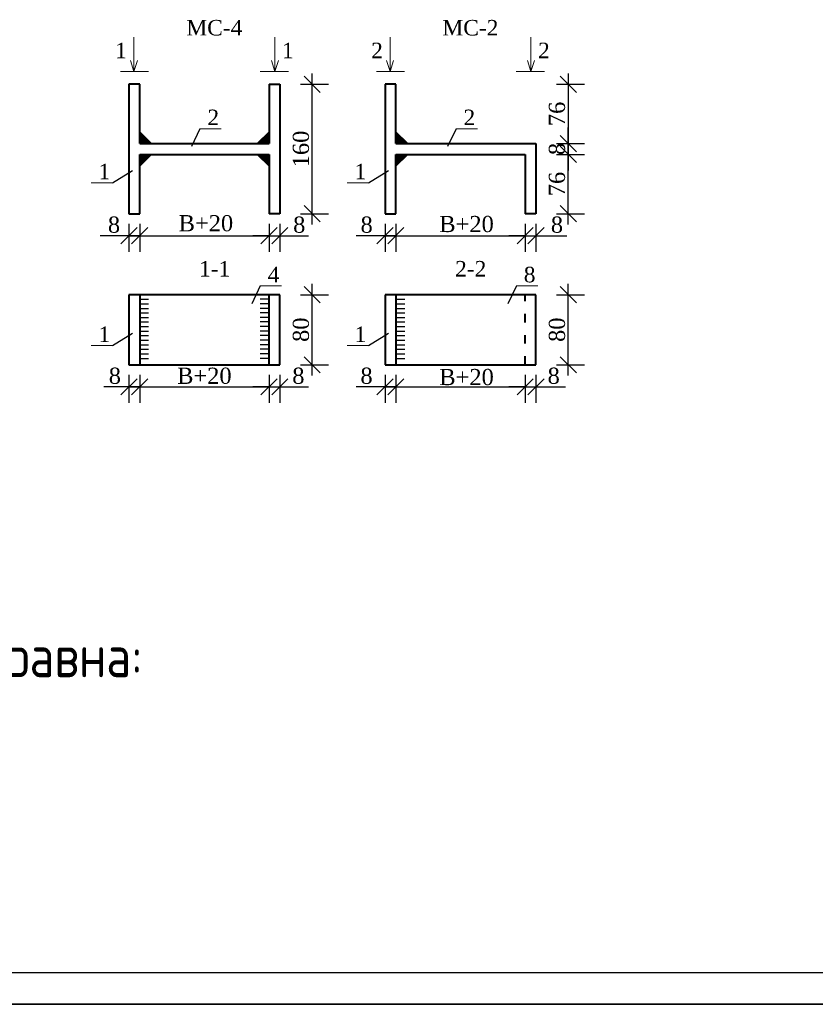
# Model space of a CAD drawing. Header units: millimetres. Extents: x 366033 to 446362, y 4247208 to 4265071.
# Tile 6 of 159: x 435703 to 435816, y 4248663 to 4248803. Entities that reach past the tile are written whole.
import ezdxf

# ---------------------------------------------------------------- set-up
doc = ezdxf.new("R2010")
doc.units = ezdxf.units.MM
doc.linetypes.add('ACAD_ISO03W100', pattern=[30, 12, -18])
doc.layers.add('RUSSIAN', color=4, linetype='Continuous')
doc.layers.add('СТЕНЫ', color=7, linetype='Continuous')
doc.styles.get("Standard").update_dxf_attribs({"font": 'times.ttf'})
doc.styles.add('STANDART', font='romans.shx', dxfattribs={"width": 0.8, "height": 300})

# ---------------------------------------------------------------- blocks, each defined once
blk = doc.blocks.new('_Oblique')
at = {"color": 0, "linetype": 'ByBlock', "lineweight": -2}
blk.add_line((-0.5, -0.5), (0.5, 0.5), dxfattribs=at)

msp = doc.modelspace()

# ---------------------------------------------------------------- hatches: boundary and pattern name
for points in [[(435720.389, 4248786.951), (435720.389, 4248785.262), (435722.078, 4248785.262)], [(435738.734, 4248786.951), (435738.734, 4248785.262), (435737.045, 4248785.262)], [(435756.707, 4248786.951), (435756.707, 4248785.262), (435758.396, 4248785.262)], [(435720.389, 4248782.044), (435720.389, 4248783.733), (435722.078, 4248783.733)], [(435738.734, 4248782.044), (435738.734, 4248783.733), (435737.045, 4248783.733)], [(435756.707, 4248782.044), (435756.707, 4248783.733), (435758.396, 4248783.733)]]:
    msp.add_hatch(color=256).paths.add_polyline_path(points)

# ---------------------------------------------------------------- linework, layer by layer
at = {"linetype": 'Continuous', "lineweight": 13, "ltscale": 0.1}
for p, q in [((435719.57, 4248795.491), (435719.57, 4248800.354)), ((435739.553, 4248795.491), (435739.553, 4248800.354)), ((435755.888, 4248795.491), (435755.888, 4248800.354)), ((435775.871, 4248795.491), (435775.871, 4248800.354)), ((435719.57, 4248795.491), (435719.075, 4248797.025)), ((435719.57, 4248795.491), (435720.065, 4248797.025)), ((435739.553, 4248795.491), (435739.058, 4248797.025)), ((435739.553, 4248795.491), (435740.048, 4248797.025)), ((435755.888, 4248795.491), (435755.394, 4248797.025)), ((435755.888, 4248795.491), (435756.383, 4248797.025)), ((435775.871, 4248795.491), (435775.377, 4248797.025)), ((435775.871, 4248795.491), (435776.366, 4248797.025))]:
    msp.add_line(p, q, dxfattribs=at)
at = {"lineweight": 13, "ltscale": 0.5}
for p, q in [((435721.644, 4248795.491), (435717.646, 4248795.491)), ((435737.479, 4248795.491), (435741.477, 4248795.491)), ((435757.962, 4248795.491), (435753.965, 4248795.491)), ((435773.797, 4248795.491), (435777.795, 4248795.491))]:
    msp.add_line(p, q, dxfattribs=at)
for p, q in [((435744.85, 4248773.796), (435744.85, 4248795.199)), ((435781.169, 4248795.199), (435781.169, 4248783.733)), ((435743.175, 4248793.67), (435747.143, 4248793.67)), ((435779.493, 4248793.67), (435783.462, 4248793.67)), ((435722.078, 4248785.262), (435720.389, 4248786.951)), ((435728.936, 4248787.359), (435727.714, 4248784.844)), ((435737.045, 4248785.262), (435738.734, 4248786.951)), ((435758.396, 4248785.262), (435756.707, 4248786.951)), ((435765.255, 4248787.359), (435764.033, 4248784.844)), ((435781.169, 4248785.262), (435781.169, 4248787.555)), ((435779.493, 4248785.262), (435783.462, 4248785.262)), ((435779.493, 4248785.262), (435783.462, 4248785.262)), ((435781.169, 4248773.796), (435781.169, 4248785.262)), ((435781.169, 4248783.733), (435781.169, 4248785.262)), ((435722.078, 4248783.733), (435720.389, 4248782.044)), ((435737.045, 4248783.733), (435738.734, 4248782.044)), ((435758.396, 4248783.733), (435756.707, 4248782.044)), ((435779.493, 4248783.733), (435783.462, 4248783.733)), ((435779.493, 4248783.733), (435783.462, 4248783.733)), ((435781.169, 4248783.733), (435781.169, 4248781.44)), ((435716.517, 4248779.695), (435719.359, 4248781.449)), ((435752.835, 4248779.695), (435755.678, 4248781.449)), ((435743.175, 4248775.325), (435747.143, 4248775.325)), ((435779.493, 4248775.325), (435783.462, 4248775.325)), ((435718.86, 4248773.881), (435718.86, 4248769.913)), ((435720.389, 4248773.881), (435720.389, 4248769.913)), ((435720.389, 4248773.881), (435720.389, 4248769.913)), ((435738.734, 4248773.881), (435738.734, 4248769.913)), ((435738.734, 4248773.881), (435738.734, 4248769.913)), ((435740.263, 4248773.881), (435740.263, 4248769.913)), ((435755.178, 4248773.881), (435755.178, 4248769.913)), ((435756.707, 4248773.881), (435756.707, 4248769.913)), ((435756.707, 4248773.881), (435756.707, 4248769.913)), ((435775.053, 4248773.881), (435775.053, 4248769.913)), ((435775.053, 4248773.881), (435775.053, 4248769.913)), ((435776.581, 4248773.881), (435776.581, 4248769.913)), ((435718.86, 4248772.206), (435714.787, 4248772.206)), ((435720.389, 4248772.206), (435718.86, 4248772.206)), ((435718.86, 4248772.206), (435740.263, 4248772.206)), ((435720.389, 4248772.206), (435722.682, 4248772.206)), ((435738.734, 4248772.206), (435736.441, 4248772.206)), ((435738.734, 4248772.206), (435740.263, 4248772.206)), ((435740.263, 4248772.206), (435744.335, 4248772.206)), ((435755.178, 4248772.206), (435751.106, 4248772.206)), ((435756.707, 4248772.206), (435755.178, 4248772.206)), ((435755.178, 4248772.206), (435776.581, 4248772.206)), ((435756.707, 4248772.206), (435759, 4248772.206)), ((435775.053, 4248772.206), (435772.759, 4248772.206)), ((435775.053, 4248772.206), (435776.581, 4248772.206)), ((435776.581, 4248772.206), (435780.962, 4248772.206)), ((435737.488, 4248765.075), (435736.266, 4248762.56)), ((435744.85, 4248752.376), (435744.85, 4248765.371)), ((435773.807, 4248765.075), (435772.585, 4248762.56)), ((435781.169, 4248752.376), (435781.169, 4248765.371)), ((435720.389, 4248763.197), (435721.653, 4248763.197)), ((435738.734, 4248763.197), (435737.469, 4248763.197)), ((435743.175, 4248763.842), (435747.143, 4248763.842)), ((435756.707, 4248763.197), (435757.972, 4248763.197)), ((435779.493, 4248763.842), (435783.462, 4248763.842)), ((435720.389, 4248762.551), (435721.653, 4248762.551)), ((435720.389, 4248761.906), (435721.653, 4248761.906)), ((435738.734, 4248762.551), (435737.469, 4248762.551)), ((435738.734, 4248761.906), (435737.469, 4248761.906)), ((435756.707, 4248762.551), (435757.972, 4248762.551)), ((435756.707, 4248761.906), (435757.972, 4248761.906)), ((435720.389, 4248761.26), (435721.653, 4248761.26)), ((435720.389, 4248760.615), (435721.653, 4248760.615)), ((435738.734, 4248761.26), (435737.469, 4248761.26)), ((435738.734, 4248760.615), (435737.469, 4248760.615)), ((435756.707, 4248761.26), (435757.972, 4248761.26)), ((435756.707, 4248760.615), (435757.972, 4248760.615)), ((435720.389, 4248759.969), (435721.653, 4248759.969)), ((435720.389, 4248759.324), (435721.653, 4248759.324)), ((435738.734, 4248759.969), (435737.469, 4248759.969)), ((435738.734, 4248759.324), (435737.469, 4248759.324)), ((435756.707, 4248759.969), (435757.972, 4248759.969)), ((435756.707, 4248759.324), (435757.972, 4248759.324)), ((435716.517, 4248756.616), (435719.359, 4248758.371)), ((435720.389, 4248758.678), (435721.653, 4248758.678)), ((435720.389, 4248758.033), (435721.653, 4248758.033)), ((435720.389, 4248757.387), (435721.653, 4248757.387)), ((435738.734, 4248758.678), (435737.469, 4248758.678)), ((435738.734, 4248758.033), (435737.469, 4248758.033)), ((435738.734, 4248757.387), (435737.469, 4248757.387)), ((435752.835, 4248756.616), (435755.678, 4248758.371)), ((435756.707, 4248758.678), (435757.972, 4248758.678)), ((435756.707, 4248758.033), (435757.972, 4248758.033)), ((435756.707, 4248757.387), (435757.972, 4248757.387)), ((435720.389, 4248756.742), (435721.653, 4248756.742)), ((435720.389, 4248756.096), (435721.653, 4248756.096)), ((435738.734, 4248756.742), (435737.469, 4248756.742)), ((435738.734, 4248756.096), (435737.469, 4248756.096)), ((435756.707, 4248756.742), (435757.972, 4248756.742)), ((435756.707, 4248756.096), (435757.972, 4248756.096)), ((435720.389, 4248755.45), (435721.653, 4248755.45)), ((435720.389, 4248754.805), (435721.653, 4248754.805)), ((435738.734, 4248755.45), (435737.469, 4248755.45)), ((435738.734, 4248754.805), (435737.469, 4248754.805)), ((435756.707, 4248755.45), (435757.972, 4248755.45)), ((435756.707, 4248754.805), (435757.972, 4248754.805)), ((435743.175, 4248753.905), (435747.143, 4248753.905)), ((435779.493, 4248753.905), (435783.462, 4248753.905)), ((435718.86, 4248752.462), (435718.86, 4248748.493)), ((435720.389, 4248752.462), (435720.389, 4248748.493)), ((435720.389, 4248752.462), (435720.389, 4248748.493)), ((435738.734, 4248752.462), (435738.734, 4248748.493)), ((435738.734, 4248752.462), (435738.734, 4248748.493)), ((435740.263, 4248752.462), (435740.263, 4248748.493)), ((435755.178, 4248752.462), (435755.178, 4248748.493)), ((435756.707, 4248752.462), (435756.707, 4248748.493)), ((435756.707, 4248752.462), (435756.707, 4248748.493)), ((435775.053, 4248752.462), (435775.053, 4248748.493)), ((435775.053, 4248752.462), (435775.053, 4248748.493)), ((435776.581, 4248752.462), (435776.581, 4248748.493)), ((435718.86, 4248750.786), (435715.306, 4248750.786)), ((435720.389, 4248750.786), (435718.86, 4248750.786)), ((435718.86, 4248750.786), (435740.263, 4248750.786)), ((435720.389, 4248750.786), (435722.682, 4248750.786)), ((435738.734, 4248750.786), (435736.441, 4248750.786)), ((435738.734, 4248750.786), (435740.263, 4248750.786)), ((435740.263, 4248750.786), (435744.335, 4248750.786)), ((435755.178, 4248750.786), (435751.106, 4248750.786)), ((435756.707, 4248750.786), (435755.178, 4248750.786)), ((435755.178, 4248750.786), (435776.581, 4248750.786)), ((435756.707, 4248750.786), (435759, 4248750.786)), ((435775.053, 4248750.786), (435772.759, 4248750.786)), ((435775.053, 4248750.786), (435776.581, 4248750.786)), ((435776.581, 4248750.786), (435780.785, 4248750.786))]:
    msp.add_line(p, q)
at = {"lineweight": 40}
for p, q in [((435718.86, 4248793.67), (435718.86, 4248775.325)), ((435720.389, 4248793.67), (435718.86, 4248793.67)), ((435720.389, 4248785.262), (435720.389, 4248793.67)), ((435738.734, 4248793.67), (435738.734, 4248785.262)), ((435738.734, 4248793.67), (435740.263, 4248793.67)), ((435740.263, 4248793.67), (435740.263, 4248775.325)), ((435755.178, 4248793.67), (435755.178, 4248775.325)), ((435756.707, 4248793.67), (435755.178, 4248793.67)), ((435756.707, 4248785.262), (435756.707, 4248793.67)), ((435720.389, 4248785.262), (435738.734, 4248785.262)), ((435756.707, 4248785.262), (435776.581, 4248785.262)), ((435776.581, 4248785.262), (435776.581, 4248775.325)), ((435720.389, 4248775.325), (435720.389, 4248783.733)), ((435720.389, 4248783.733), (435738.734, 4248783.733)), ((435738.734, 4248783.733), (435738.734, 4248775.325)), ((435756.707, 4248775.325), (435756.707, 4248783.733)), ((435756.707, 4248783.733), (435775.053, 4248783.733)), ((435775.053, 4248783.733), (435775.053, 4248775.325)), ((435718.86, 4248775.325), (435720.389, 4248775.325)), ((435740.263, 4248775.325), (435738.734, 4248775.325)), ((435755.178, 4248775.325), (435756.707, 4248775.325)), ((435776.581, 4248775.325), (435775.053, 4248775.325)), ((435718.86, 4248763.842), (435718.86, 4248753.905)), ((435740.263, 4248763.842), (435718.86, 4248763.842)), ((435720.389, 4248763.842), (435720.389, 4248753.905)), ((435738.734, 4248753.905), (435738.734, 4248763.842)), ((435740.263, 4248753.905), (435740.263, 4248763.842)), ((435755.178, 4248763.842), (435755.178, 4248753.905)), ((435776.581, 4248763.842), (435755.178, 4248763.842)), ((435756.707, 4248763.842), (435756.707, 4248753.905)), ((435776.581, 4248753.905), (435776.581, 4248763.842)), ((435718.86, 4248753.905), (435740.263, 4248753.905)), ((435755.178, 4248753.905), (435776.581, 4248753.905))]:
    msp.add_line(p, q, dxfattribs=at)
at = {"linetype": 'Continuous', "lineweight": 13, "ltscale": 0.13}
for p, q in [((435728.936, 4248787.359), (435731.961, 4248787.359)), ((435765.255, 4248787.359), (435768.28, 4248787.359)), ((435713.492, 4248779.695), (435716.517, 4248779.695)), ((435749.811, 4248779.695), (435752.835, 4248779.695)), ((435737.488, 4248765.075), (435740.513, 4248765.075)), ((435773.807, 4248765.075), (435776.831, 4248765.075)), ((435713.492, 4248756.616), (435716.517, 4248756.616)), ((435749.811, 4248756.616), (435752.835, 4248756.616))]:
    msp.add_line(p, q, dxfattribs=at)
at = {"linetype": 'ACAD_ISO03W100', "lineweight": 40, "ltscale": 0.1}
msp.add_line((435775.053, 4248753.905), (435775.053, 4248763.842), dxfattribs=at)
at = {"layer": 'СТЕНЫ', "color": 7, "lineweight": 25, "ltscale": 20}
for p, q in [((435455.224, 4248667.744), (436024.249, 4248667.744)), ((435435.224, 4248663.243), (436029.224, 4248663.243)), ((436029.224, 4248663.243), (435435.224, 4248663.243)), ((435435.224, 4248663.243), (435855.224, 4248663.243))]:
    msp.add_line(p, q, dxfattribs=at)

# ---------------------------------------------------------------- block references
at = {"xscale": 2.29320000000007, "yscale": 2.29320000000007, "zscale": 2.29320000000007}
for p, rotation in [((435744.85, 4248793.67), 90), ((435781.169, 4248793.67), 90), ((435781.169, 4248785.262), 270), ((435781.169, 4248785.262), 270), ((435781.169, 4248783.733), 90), ((435781.169, 4248783.733), 90), ((435744.85, 4248775.325), 270), ((435781.169, 4248775.325), 270), ((435720.389, 4248772.206), 180), ((435720.389, 4248772.206), 180), ((435740.263, 4248772.206), 180), ((435756.707, 4248772.206), 180), ((435756.707, 4248772.206), 180), ((435776.581, 4248772.206), 180), ((435744.85, 4248763.842), 90), ((435781.169, 4248763.842), 90), ((435744.85, 4248753.905), 270), ((435781.169, 4248753.905), 270), ((435720.389, 4248750.786), 180), ((435720.389, 4248750.786), 180), ((435740.263, 4248750.786), 180), ((435756.707, 4248750.786), 180), ((435756.707, 4248750.786), 180), ((435776.581, 4248750.786), 180)]:
    msp.add_blockref('_Oblique', p, dxfattribs=dict(at, rotation=rotation))
for p in [(435718.86, 4248772.206), (435738.734, 4248772.206), (435738.734, 4248772.206), (435755.178, 4248772.206), (435775.053, 4248772.206), (435775.053, 4248772.206), (435718.86, 4248750.786), (435738.734, 4248750.786), (435738.734, 4248750.786), (435755.178, 4248750.786), (435775.053, 4248750.786), (435775.053, 4248750.786)]:
    msp.add_blockref('_Oblique', p, dxfattribs=at)

# ---------------------------------------------------------------- texts
at = {"linetype": 'Continuous', "lineweight": 13, "ltscale": 0.13, "char_height": 2.20147, "attachment_point": 1}
for s, insert, width in [('{\\fTimes New Roman|b0|i0|c204|p18;МС-4}', (435726.999, 4248802.786), 7.51845), ('{\\fTimes New Roman|b0|i0|c204|p18;МС-2}', (435763.318, 4248802.786), 7.51845), ('{\\fTimes New Roman|b0|i0|c204|p18;2}', (435729.988, 4248790.076), 1.27886), ('{\\fTimes New Roman|b0|i0|c204|p18;2}', (435766.306, 4248790.076), 1.27886), ('{\\fTimes New Roman|b0|i0|c204|p18;1}', (435714.543, 4248782.413), 1.27886), ('{\\fTimes New Roman|b0|i0|c204|p18;1}', (435750.862, 4248782.413), 1.27886), ('{\\fTimes New Roman|b0|i0|c204|p18;1-1}', (435728.799, 4248768.62), 3.95832), ('{\\fTimes New Roman|b0|i0|c204|p18;2-2}', (435765.117, 4248768.62), 3.95832), ('{\\fTimes New Roman|b0|i0|c204|p18;4}', (435738.54, 4248767.792), 1.27886), ('{\\fTimes New Roman|b0|i0|c204|p18;8}', (435774.858, 4248767.792), 1.27886), ('{\\fTimes New Roman|b0|i0|c204|p18;1}', (435714.543, 4248759.334), 1.27886), ('{\\fTimes New Roman|b0|i0|c204|p18;1}', (435750.862, 4248759.334), 1.27886)]:
    msp.add_mtext(s, dxfattribs=dict(at, insert=insert, width=width))
at = {"linetype": 'Continuous', "lineweight": 13, "ltscale": 0.1, "char_height": 2.20147, "width": 1.25052}
for s, insert, attachment_point in [('{\\fTimes New Roman|b0|i0|c0|p18;1}', (435718.557, 4248797.365), 9), ('{\\fTimes New Roman|b0|i0|c0|p18;1}', (435740.566, 4248797.365), 7), ('{\\fTimes New Roman|b0|i0|c204|p18;2}', (435754.875, 4248797.365), 9), ('{\\fTimes New Roman|b0|i0|c204|p18;2}', (435776.884, 4248797.365), 7)]:
    msp.add_mtext(s, dxfattribs=dict(at, insert=insert, attachment_point=attachment_point))
at = {"attachment_point": 5, "rotation": 90}
for s, insert, char_height in [('76', (435779.573, 4248789.466), 2.2932), ('160', (435743.259, 4248784.497), 2.2932), ('8', (435779.577, 4248784.497), 2.293), ('76', (435779.573, 4248779.529), 2.2932), ('80', (435743.259, 4248758.874), 2.2932), ('80', (435779.577, 4248758.874), 2.2932)]:
    msp.add_mtext(s, dxfattribs=dict(at, insert=insert, char_height=char_height))
at = {"attachment_point": 5}
for s, insert, char_height in [('8', (435716.74, 4248773.751), 2.293), ('В+20', (435729.777, 4248773.959), 2.2932), ('8', (435743.013, 4248773.751), 2.293), ('8', (435752.574, 4248773.751), 2.293), ('В+20', (435766.744, 4248773.84), 2.2932), ('8', (435779.563, 4248773.751), 2.293), ('8', (435716.861, 4248752.332), 2.293), ('В+20', (435729.561, 4248752.332), 2.2932), ('8', (435742.89, 4248752.332), 2.293), ('8', (435752.553, 4248752.332), 2.293), ('В+20', (435766.744, 4248752.148), 2.2932), ('8', (435779.103, 4248752.332), 2.293)]:
    msp.add_mtext(s, dxfattribs=dict(at, insert=insert, char_height=char_height))
at = {"layer": 'RUSSIAN', "color": 0, "style": 'STANDART', "width": 0.8}
msp.add_text('Величина "В" принимается равной толщине сборного элемента и равна:', height=6, dxfattribs=at).set_placement((435486.017, 4248709.616))

doc.saveas('drawing.dxf')
